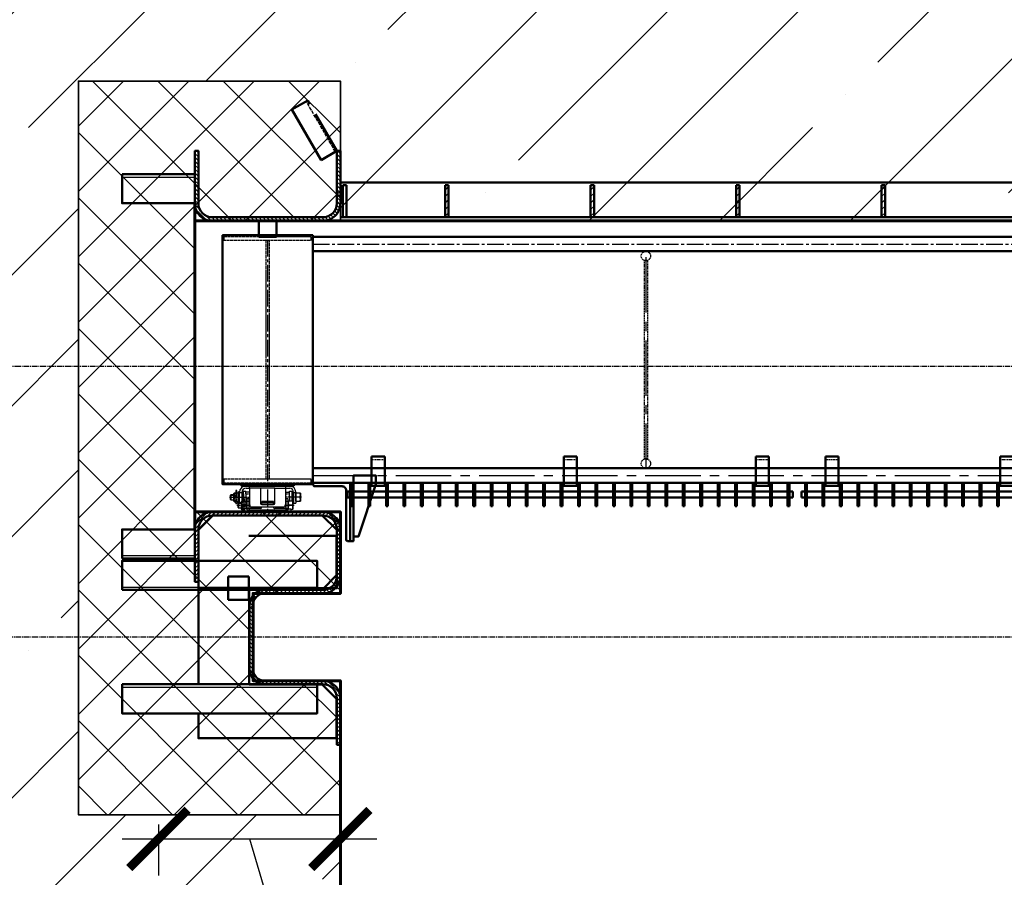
# Model space of a CAD drawing. Header units: millimetres. Extents: x -50096 to 615650, y 194565 to 243945.
# Tile 67 of 256: x 240816 to 244200, y 204538 to 207484. Entities that reach past the tile are written whole.
import ezdxf

# ---------------------------------------------------------------- set-up
doc = ezdxf.new("R2010")
doc.units = ezdxf.units.MM
for name, pattern in [('ACAD_ISO02W100', [15, 12, -3]), ('CENTER2', [28.575, 19.05, -3.175, 3.175, -3.175]), ('штриховая 04-2', [6, 4, -2])]:
    doc.linetypes.add(name, pattern=pattern)
doc.layers.get('Defpoints').update_dxf_attribs({"color": 8})
for name, color, linetype, lineweight in [('ГТО-2_Бетон_060', 3, 'Continuous', 60), ('ГТО-2_Размеры_035', 2, 'Continuous', 35), ('ОЗиМ Линии', 7, 'Continuous', 25), ('ОЗиМ Металл', 1, 'Continuous', 50), ('ОЗиМ Металл штрих', 230, 'штриховая 04-2', 25), ('ОЗиМ Невидимый', 7, 'ACAD_ISO02W100', 25), ('ОЗиМ Размеры', 2, 'Continuous', 35), ('ОЗИМ_Штриховка', 252, 'Continuous', 18)]:
    doc.layers.add(name, color=color, linetype=linetype, lineweight=lineweight)
doc.layers.add('ГТО-2_Штриховка_018', color=7, linetype='Continuous', lineweight=18, true_color=0x6b6b6b)
doc.layers.add('ОЗиМ Оси', color=4, linetype='CENTER2')
doc.styles.add('RomanS', font='romans.shx', dxfattribs={"width": 0.7})
doc.dimstyles.new('MOSOBL 1-100 (мм)', dxfattribs={"dimscale": 100, "dimtxt": 3, "dimasz": 2, "dimexe": 1.25, "dimexo": 0.625, "dimtad": 1, "dimdec": 0, "dimzin": 9, "dimtxsty": 'RomanS', "dimblk": 'ARCHTICK', "dimcen": 2.5, "dimdle": 1.25, "dimclrd": 7, "dimclre": 7, "dimclrt": 2, "dimadec": 0, "dimazin": 0, "dimtfac": 1, "dimtdec": 0, "dimtmove": 1, "dimatfit": 3, "dimfxl": 1, "dimtfill": 1, "dimlwd": 25, "dimlwe": 25, "dimarcsym": 0})

# ---------------------------------------------------------------- blocks, each defined once
blk = doc.blocks.new('A$C09596088')
at = {"layer": 'ГТО-2_Штриховка_018'}
h = blk.add_hatch(dxfattribs=at)
h.set_pattern_fill('ANSI37', color=256, scale=50)
h.paths.add_polyline_path([(-2350, -730), (-2350, -370), (-2850, -370), (-2850, 0), (-2850, 370), (-2350, 370), (-2350, 470), (-2350, 730), (-3249.998957, 730), (-3249.998957, -730)])
h.paths.add_polyline_path([(-3249.998957, -3940), (-2350, -3940), (-2350, -3480), (-2650, -3480), (-2650, -3180), (-2350, -3180), (-2350, -2900), (-2850, -2900), (-2850, -1900), (-2350, -1900), (-2350, -1398.05927), (-2350, -1420), (-3249.998957, -1420)])
h.paths.add_polyline_path([(2850, -370), (2350, -370), (2350, -730), (3249.998957, -730), (3249.998957, 730), (2350, 730), (2350, 470), (2350, 370), (2850, 370), (2850, 0)])
h.paths.add_polyline_path([(2850, -1900), (2850, -2900), (2350, -2900), (2350, -3180), (2650, -3180), (2650, -3480), (2350, -3480), (2350, -3940), (3249.998957, -3940), (3249.998957, -1420), (2350, -1420), (2350, -1398.831811), (2350, -1900)])
at = {"layer": 'ГТО-2_Бетон_060'}
blk.add_lwpolyline([(2850, -1900), (2350, -1900), (2350, -1900), (-2350, -1900), (-2350, -1900), (-2850, -1900), (-2850, -2900), (-2350, -2900), (-2350, -3180), (-2650, -3180), (-2650, -3480), (-2350, -3480), (-2350, -4830.538949), (2343.308399, -4830), (2350, -3480), (2650, -3480), (2650, -3180), (2350, -3180), (2350, -2900), (2850, -2900)], close=True, dxfattribs=at)
at = {"layer": 'ГТО-2_Размеры_035'}
blk.add_lwpolyline([(-2350, -1900), (-2350, -1420), (-3249.998957, -1420), (-3249.998957, -3940), (-2350, -3940)], dxfattribs=at)
blk = doc.blocks.new('A$C4CA01584')
blk.add_line((58.9, 130.3), (62.4, 127.3))
at = {"layer": 'ОЗиМ Линии'}
for p, q in [((42.4, 146.1), (42.4, 130.3)), ((50.4, 146.1), (42.4, 146.1)), ((50.4, 130.3), (50.4, 146.1)), ((62.4, 63.2), (62.4, 137.1)), ((68.4, 137.1), (62.4, 137.1)), ((68.4, 137.1), (68.4, 137.1)), ((90.2, 75), (90.1, 137.5)), ((90.1, 137.5), (96.1, 137.5)), ((96.2, 123.8), (96.1, 143.1)), ((96.1, 143.1), (112.1, 143.1)), ((112.2, 123.8), (112.1, 143.1)), ((114.4, 180), (415, 180.2)), ((114.4, 164), (138.2, 164)), ((138.2, 164), (138.2, 180)), ((138.2, 164), (138.3, 44)), ((138.2, 164), (138.2, 134.4)), ((312.2, 164.1), (212.2, 164)), ((212.2, 164), (212.2, 60)), ((312.2, 60.1), (312.2, 164.1)), ((386.2, 164.1), (386.2, 180.2)), ((386.3, 44.1), (386.2, 164.1)), ((386.2, 164.1), (414.3, 164.1)), ((411.8, 108.7), (411.8, 143.7)), ((411.8, 143.7), (427.7, 143.7)), ((414.3, 164.1), (415, 164.1)), ((427.6, 137.5), (434.1, 137.5)), ((427.7, 143.7), (427.7, 76.1)), ((434.1, 137.5), (434.1, 101.1)), ((12.4, 120), (7.4, 115)), ((7.4, 85), (7.4, 115)), ((12.4, 80), (7.4, 85)), ((8.3, 115.9), (30.4, 115.9)), ((8.5, 83.9), (30.4, 83.9)), ((12.4, 120), (30.4, 120)), ((12.4, 80), (12.4, 120)), ((30.4, 80), (12.4, 80)), ((30.4, 127.3), (33.9, 130.3)), ((30.4, 73.3), (30.4, 127.3)), ((33.9, 70.3), (30.4, 73.3)), ((33.9, 130.3), (58.9, 130.3)), ((33.9, 100.3), (58.9, 100.3)), ((58.9, 70.3), (33.9, 70.3)), ((42.4, 62), (42.4, 70.1)), ((50.4, 70.3), (50.4, 62.4)), ((62.4, 73.3), (58.9, 70.3)), ((68.5, 64.9), (68.4, 134)), ((68.4, 134), (84.4, 134)), ((82.1, 72), (85.6, 75)), ((82.1, 18), (82.1, 72)), ((84.4, 134), (84.5, 75)), ((90.2, 120.5), (84.5, 120.5)), ((90.2, 80.5), (84.5, 80.5)), ((85.6, 75), (110.6, 75)), ((94.1, 90.8), (94.1, 75)), ((102.1, 90.8), (94.1, 90.8)), ((96.2, 123.8), (96.2, 91)), ((102.1, 75), (102.1, 90.8)), ((110.6, 75), (114.1, 72)), ((138.4, 134.9), (112.1, 134.9)), ((112.2, 123.8), (112.2, 108.1)), ((112.2, 107.8), (112.2, 75)), ((114.1, 82), (114.1, 20.4)), ((120.1, 82), (114.1, 82)), ((114.1, 72), (114.1, 20.4)), ((136.1, 90), (120.1, 90)), ((120.1, 90), (120.1, 13.9)), ((120.1, 74.2), (136.1, 74.2)), ((136.1, 24), (136.1, 90)), ((302.1, 70.7), (222.1, 70.7)), ((222.1, 56.6), (222.1, 70.6)), ((302.1, 55.4), (302.1, 70.7)), ((386.4, 134.9), (411.7, 135)), ((404.1, 90.1), (388.1, 90.1)), ((388.1, 90.1), (388.1, 24.1)), ((388.1, 73.8), (404.1, 73.8)), ((404.1, 20.5), (404.1, 90.1)), ((404.1, 72.9), (407.6, 75.9)), ((404.1, 13.9), (404.1, 72.9)), ((407.6, 75.9), (432.6, 75.9)), ((411.8, 108.7), (411.8, 76.1)), ((432.6, 75.9), (436.1, 72.9)), ((433.9, 81.2), (439.6, 81.2)), ((434.1, 121.2), (439.4, 121.2)), ((434.1, 101.1), (434.1, 74.6)), ((436.1, 72.9), (436.1, 18.9)), ((439.4, 134.7), (439.4, 60.8)), ((439.7, 134.3), (455.4, 134.3)), ((455.4, 134.8), (455.4, 60.8)), ((455.4, 128.1), (458.9, 131.1)), ((455.4, 74.1), (455.4, 128.1)), ((458.9, 71.1), (455.4, 74.1)), ((458.9, 131.1), (484, 131.1)), ((484, 101.1), (458.9, 101.1)), ((484, 71.1), (458.9, 71.1)), ((484, 131.1), (487.4, 128.1)), ((487.4, 74.1), (484, 71.1)), ((487.4, 128.1), (487.4, 74.1)), ((64.1, 64.9), (59.1, 59.9)), ((59.1, 29.9), (59.1, 59.9)), ((64.1, 24.9), (59.1, 29.9)), ((60, 60.8), (82.1, 60.8)), ((60.2, 28.8), (82.1, 28.8)), ((64.1, 64.9), (82.1, 64.9)), ((64.1, 24.9), (64.1, 64.9)), ((82.1, 24.9), (64.1, 24.9)), ((85.6, 15), (82.1, 18)), ((102.1, 15), (85.6, 15)), ((94.1, 6.6), (94.1, 14.8)), ((102.1, 0), (102.1, 18.4)), ((102.1, 15), (102.1, 7)), ((102.1, 7.5), (422.1, 7.6)), ((422.1, 0.1), (102.1, 0)), ((120.1, 20.4), (102.2, 20.4)), ((136.1, 24), (120.1, 24)), ((120.1, 13.9), (404.1, 13.9)), ((212.1, 24), (136.1, 24)), ((148.3, 34), (376.3, 34.1)), ((222.1, 56.6), (222.1, 50)), ((302.1, 64.3), (222.2, 64.2)), ((222.2, 55.4), (302.1, 55.4)), ((222.2, 50), (302.2, 50)), ((302.1, 50), (302.1, 55.4)), ((388.1, 24.1), (312.1, 24)), ((388.1, 24.1), (404.1, 24.1)), ((404.1, 20.5), (422.1, 20.5)), ((432.6, 45.9), (407.6, 45.9)), ((422.1, 20.5), (422.1, 0.1)), ((432.6, 15.9), (422.1, 15.9)), ((436.1, 18.9), (432.6, 15.9)), ((439.7, 60.8), (455.4, 60.8))]:
    blk.add_line(p, q, dxfattribs=at)
for centre, radius, start, end in [((114.4, 134), 46, 90.01384, 180.01384), ((114.4, 134), 30, 90.01384, 180.01384), ((409.4, 134.6), 30, 0.21337, 79.60443), ((409.4, 134.6), 46, 0.21337, 82.98353), ((64.6, 115.3), 34.2, 154.00602, 206.02166), ((64.6, 85.3), 34.2, 154.00602, 206.02166), ((28.2, 115.3), 34.2, 334.00602, 26.02166), ((28.2, 85.3), 34.2, 334.00602, 26.02166), ((116.3, 60), 34.2, 154.00602, 206.02166), ((79.9, 60), 34.2, 334.00602, 26.02166), ((438.3, 60.9), 34.2, 154.00602, 206.02166), ((401.9, 60.9), 34.2, 334.00602, 26.02166), ((489.6, 116.1), 34.2, 154.00602, 206.02166), ((489.6, 86.1), 34.2, 154.00602, 206.02166), ((453.2, 116.1), 34.2, 334.00602, 26.02166), ((453.2, 86.1), 34.2, 334.00602, 26.02166), ((46.4, 62.1), 4.01, 181.9023, 4.23628), ((116.3, 30), 34.2, 154.00602, 206.02166), ((98.1, 6.7), 4.01, 181.9023, 4.23628), ((79.9, 30), 34.2, 343.77782, 26.02166), ((148.3, 44), 10, 180.01384, 270.01384), ((212.1, 34), 10, 270.01384, 0.01384), ((222.2, 60), 10, 180.01383, 270.01383), ((312.1, 34), 10, 180.01384, 270.01384), ((302.2, 60), 10, 270.01384, 0.01384), ((376.3, 44.1), 10, 270.01384, 0.01384), ((438.3, 30.9), 34.2, 154.00602, 197.73668), ((401.9, 30.9), 34.2, 334.00602, 26.02166)]:
    blk.add_arc(centre, radius, start, end, dxfattribs=at)
at = {"layer": 'ОЗиМ Металл'}
for p, q in [((85.6, 45), (110.6, 45)), ((102.1, 18.4), (102.1, 20.4)), ((102.2, 20.4), (102.1, 20.4)), ((102.1, 20.4), (102.1, 20.4)), ((302.1, 34), (302.1, 34)), ((439.4, 60.8), (440.2, 60.8))]:
    blk.add_line(p, q, dxfattribs=at)
at = {"layer": 'ОЗиМ Металл штрих', "ltscale": 0.8}
for p, q in [((212.2, 164), (138.2, 164)), ((312.2, 164.1), (386.2, 164.1))]:
    blk.add_line(p, q, dxfattribs=at)
at = {"layer": 'ОЗиМ Металл штрих', "ltscale": 0.5}
for p, q in [((42.4, 70.1), (42.4, 130.3)), ((50.4, 70.3), (50.4, 130.3)), ((94.1, 14.8), (94.1, 75)), ((102.1, 15), (102.1, 75)), ((112.3, 124.4), (138.2, 124.4)), ((386.4, 124.5), (411.8, 124.6)), ((136.1, 24), (136.1, 13.9)), ((388.1, 24.1), (388.1, 13.9))]:
    blk.add_line(p, q, dxfattribs=at)
at = {"layer": 'ОЗиМ Оси', "ltscale": 0.5}
for p, q in [((0, 100.3), (141.4, 100.4)), ((496, 101.2), (384, 101.1)), ((144.6, 45.2), (49.3, 45.2)), ((377.4, 45.9), (445.2, 45.9))]:
    blk.add_line(p, q, dxfattribs=at)
blk = doc.blocks.new('Блок крепления панели ст')
at = {"layer": 'ОЗиМ Металл'}
for p, q in [((-16742.7, -79.6), (-16742.7, -179.6)), ((-16697.7, -79.6), (-16742.7, -79.6)), ((-16697.7, -79.6), (-16697.7, -179.6)), ((-16697.7, -179.6), (-16742.7, -179.6))]:
    blk.add_line(p, q, dxfattribs=at)
at = {"layer": 'ОЗиМ Металл штрих'}
blk.add_line((-16697.7, -89.6), (-16742.7, -89.6), dxfattribs=at)
blk = doc.blocks.new('ОЗиМ_Реш.план')
at = {"layer": 'ОЗиМ Металл'}
for p, q in [((17, 83.5), (17, 3.5)), ((17, 83.5), (23, 83.5)), ((23, 3.5), (23, 83.5)), ((77, 83.5), (77, 3.5)), ((77, 83.5), (83, 83.5)), ((83, 3.5), (83, 83.5)), ((137, 83.5), (137, 3.5)), ((137, 83.5), (143, 83.5)), ((143, 3.5), (143, 83.5)), ((197, 83.5), (197, 3.5)), ((197, 83.5), (203, 83.5)), ((203, 3.5), (203, 83.5)), ((257, 83.5), (257, 3.5)), ((257, 83.5), (263, 83.5)), ((263, 3.5), (263, 83.5)), ((317, 83.5), (317, 3.5)), ((317, 83.5), (323, 83.5)), ((323, 3.5), (323, 83.5)), ((377, 83.5), (377, 3.5)), ((377, 83.5), (383, 83.5)), ((383, 3.5), (383, 83.5)), ((437, 83.5), (437, 3.5)), ((437, 83.5), (443, 83.5)), ((443, 3.5), (443, 83.5)), ((497, 83.5), (497, 3.5)), ((497, 83.5), (503, 83.5)), ((503, 3.5), (503, 83.5)), ((557, 83.5), (557, 3.5)), ((557, 83.5), (563, 83.5)), ((563, 3.5), (563, 83.5)), ((617, 83.5), (617, 3.5)), ((617, 83.5), (623, 83.5)), ((623, 3.5), (623, 83.5)), ((677, 83.5), (677, 3.5)), ((677, 83.5), (683, 83.5)), ((683, 3.5), (683, 83.5)), ((737, 83.5), (737, 3.5)), ((737, 83.5), (743, 83.5)), ((743, 3.5), (743, 83.5)), ((797, 83.5), (797, 3.5)), ((797, 83.5), (803, 83.5)), ((803, 3.5), (803, 83.5)), ((857, 83.5), (857, 3.5)), ((857, 83.5), (863, 83.5)), ((863, 3.5), (863, 83.5)), ((917, 83.5), (917, 3.5)), ((917, 83.5), (923, 83.5)), ((923, 3.5), (923, 83.5)), ((977, 83.5), (977, 3.5)), ((977, 83.5), (983, 83.5)), ((983, 3.5), (983, 83.5)), ((1037, 83.5), (1037, 3.5)), ((1037, 83.5), (1043, 83.5)), ((1043, 3.5), (1043, 83.5)), ((1097, 83.5), (1097, 3.5)), ((1097, 83.5), (1103, 83.5)), ((1103, 3.5), (1103, 83.5)), ((1157, 83.5), (1157, 3.5)), ((1157, 83.5), (1163, 83.5)), ((1163, 3.5), (1163, 83.5)), ((1217, 83.5), (1217, 3.5)), ((1217, 83.5), (1223, 83.5)), ((1223, 3.5), (1223, 83.5)), ((1277, 83.5), (1277, 3.5)), ((1277, 83.5), (1283, 83.5)), ((1283, 3.5), (1283, 83.5)), ((1337, 83.5), (1337, 3.5)), ((1337, 83.5), (1343, 83.5)), ((1343, 3.5), (1343, 83.5)), ((1397, 83.5), (1397, 3.5)), ((1397, 83.5), (1403, 83.5)), ((1403, 3.5), (1403, 83.5)), ((1457, 83.5), (1457, 3.5)), ((1457, 83.5), (1463, 83.5)), ((1463, 3.5), (1463, 83.5)), ((1517, 83.5), (1517, 3.5)), ((1517, 83.5), (1523, 83.5)), ((1523, 3.5), (1523, 83.5)), ((5, 53.5), (17, 53.5)), ((5, 53.5), (5, 33.5)), ((23, 53.5), (77, 53.5)), ((83, 53.5), (137, 53.5)), ((143, 53.5), (197, 53.5)), ((203, 53.5), (257, 53.5)), ((263, 53.5), (317, 53.5)), ((323, 53.5), (377, 53.5)), ((383, 53.5), (437, 53.5)), ((443, 53.5), (497, 53.5)), ((503, 53.5), (557, 53.5)), ((563, 53.5), (617, 53.5)), ((623, 53.5), (677, 53.5)), ((683, 53.5), (737, 53.5)), ((743, 53.5), (797, 53.5)), ((803, 53.5), (857, 53.5)), ((863, 53.5), (917, 53.5)), ((923, 53.5), (977, 53.5)), ((983, 53.5), (1037, 53.5)), ((1043, 53.5), (1097, 53.5)), ((1103, 53.5), (1157, 53.5)), ((1163, 53.5), (1217, 53.5)), ((1223, 53.5), (1277, 53.5)), ((1283, 53.5), (1337, 53.5)), ((1343, 53.5), (1397, 53.5)), ((1403, 53.5), (1457, 53.5)), ((1463, 53.5), (1517, 53.5)), ((1535, 53.5), (1523, 53.5)), ((1535, 53.5), (1535, 33.5)), ((5, 33.5), (17, 33.5)), ((17, 3.5), (23, 3.5)), ((23, 33.5), (77, 33.5)), ((77, 3.5), (83, 3.5)), ((83, 33.5), (137, 33.5)), ((137, 3.5), (143, 3.5)), ((143, 33.5), (197, 33.5)), ((197, 3.5), (203, 3.5)), ((203, 33.5), (257, 33.5)), ((257, 3.5), (263, 3.5)), ((263, 33.5), (317, 33.5)), ((317, 3.5), (323, 3.5)), ((323, 33.5), (377, 33.5)), ((377, 3.5), (383, 3.5)), ((383, 33.5), (437, 33.5)), ((437, 3.5), (443, 3.5)), ((443, 33.5), (497, 33.5)), ((497, 3.5), (503, 3.5)), ((503, 33.5), (557, 33.5)), ((557, 3.5), (563, 3.5)), ((563, 33.5), (617, 33.5)), ((617, 3.5), (623, 3.5)), ((623, 33.5), (677, 33.5)), ((677, 3.5), (683, 3.5)), ((683, 33.5), (737, 33.5)), ((737, 3.5), (743, 3.5)), ((743, 33.5), (797, 33.5)), ((797, 3.5), (803, 3.5)), ((803, 33.5), (857, 33.5)), ((857, 3.5), (863, 3.5)), ((863, 33.5), (917, 33.5)), ((917, 3.5), (923, 3.5)), ((923, 33.5), (977, 33.5)), ((977, 3.5), (983, 3.5)), ((983, 33.5), (1037, 33.5)), ((1037, 3.5), (1043, 3.5)), ((1043, 33.5), (1097, 33.5)), ((1097, 3.5), (1103, 3.5)), ((1103, 33.5), (1157, 33.5)), ((1157, 3.5), (1163, 3.5)), ((1163, 33.5), (1217, 33.5)), ((1217, 3.5), (1223, 3.5)), ((1223, 33.5), (1277, 33.5)), ((1277, 3.5), (1283, 3.5)), ((1283, 33.5), (1337, 33.5)), ((1337, 3.5), (1343, 3.5)), ((1343, 33.5), (1397, 33.5)), ((1397, 3.5), (1403, 3.5)), ((1403, 33.5), (1457, 33.5)), ((1457, 3.5), (1463, 3.5)), ((1463, 33.5), (1517, 33.5)), ((1517, 3.5), (1523, 3.5)), ((1535, 33.5), (1523, 33.5))]:
    blk.add_line(p, q, dxfattribs=at)
at = {"layer": 'ОЗиМ Оси'}
for p, q in [((20, 0), (20, 86.7)), ((80, 0), (80, 86.7)), ((140, 0), (140, 86.7)), ((200, 0), (200, 86.7)), ((260, 0), (260, 86.7)), ((320, 0), (320, 86.7)), ((380, 0), (380, 86.7)), ((440, 0), (440, 86.7)), ((500, 0), (500, 86.7)), ((560, 0), (560, 86.7)), ((620, 0), (620, 86.7)), ((680, 0), (680, 86.7)), ((740, 0), (740, 86.7)), ((800, 0), (800, 86.7)), ((860, 0), (860, 86.7)), ((920, 0), (920, 86.7)), ((980, 0), (980, 86.7)), ((1040, 0), (1040, 86.7)), ((1100, 0), (1100, 86.7)), ((1160, 0), (1160, 86.7)), ((1220, 0), (1220, 86.7)), ((1280, 0), (1280, 86.7)), ((1340, 0), (1340, 86.7)), ((1400, 0), (1400, 86.7)), ((1460, 0), (1460, 86.7)), ((1520, 0), (1520, 86.7))]:
    blk.add_line(p, q, dxfattribs=at)
blk = doc.blocks.new('A$C248B62E5')
at = {"layer": 'ОЗиМ Металл'}
blk.add_line((-5166.5, -400), (-5166.5, -600), dxfattribs=at)
blk.add_lwpolyline([(-5425, 500, -0.414214), (-5420, 495), (-5420, 445.1), (-5480, 445.1), (-5480, 495, -0.414214), (-5475, 500)], format="xyb", close=True, dxfattribs=at)
blk.add_lwpolyline([(-5295, -405), (-5605, -405), (-5605, 450.1), (-5295, 450.1)], close=True, dxfattribs=at)
for points in [[(-405, 445.1), (-5295, 445.1)], [(-405, 395.1), (-5295, 395.1)], [(-5295, -350), (-405, -350)], [(-5360.2, -405), (-5360.2, -410), (-5540.2, -410), (-5540.2, -405)], [(-405, -400), (-5295, -400)], [(-5155.3, -585), (-5138, -585), (-5078, -405), (-5078, -375), (-5155.3, -375), (-5155.3, -400), (-5155.3, -400)]]:
    blk.add_lwpolyline(points, dxfattribs=at)
blk.add_lwpolyline([(-5155.3, -400), (-5155.3, -600), (-5168, -600), (-5175.3, -600, -0.414214), (-5180, -595.3), (-5180, -426, 0.414214), (-5194, -412), (-5288.3, -412, -0.414214), (-5293, -407.3), (-5293, -400)], format="xyb", dxfattribs=at)
at = {"layer": 'ОЗиМ Металл штрих', "ltscale": 0.7}
for p, q in [((-5149, 445.1), (-5078, 445.1)), ((-5168, -400), (-5168, -600))]:
    blk.add_line(p, q, dxfattribs=at)
for points in [[(-5300, 445.1), (-5600, 445.1), (-5600, 433.1), (-5300, 433.1)], [(-5445, -388), (-5455, -388), (-5455, 433.1), (-5445, 433.1)], [(-5300, -388), (-5600, -388), (-5600, -400), (-5300, -400)]]:
    blk.add_lwpolyline(points, close=True, dxfattribs=at)
at = {"layer": 'ОЗиМ Металл штрих'}
blk.add_lwpolyline([(-4155, 363.1), (-4145, 363.1), (-4145, -318), (-4155, -318)], close=True, dxfattribs=at)
for centre in [(-4150, 379.1), (-4150, -334)]:
    blk.add_circle(centre, 16, dxfattribs=at)
at = {"layer": 'ОЗиМ Оси', "ltscale": 3}
for p, q in [((-5450, 434), (-5450, -500)), ((-5295, 420.1), (-405, 420.1))]:
    blk.add_line(p, q, dxfattribs=at)
at = {"layer": 'ОЗиМ Оси', "ltscale": 10}
for p, q in [((-4150, 375.1), (-4150, -350)), ((-5295, -375), (-405, -375))]:
    blk.add_line(p, q, dxfattribs=at)
at = {"xscale": 0.5, "yscale": 0.5, "zscale": 0.5, "rotation": 359.9723218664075}
blk.add_blockref('A$C4CA01584', (-5581, -500), dxfattribs=at)
at = {"layer": 'ОЗиМ Линии', "xscale": -1}
for p in [(-21790.2, -230.4), (-21130.2, -230.4), (-20470.2, -230.4), (-20230.2, -230.4), (-19630.2, -230.4)]:
    blk.add_blockref('Блок крепления панели ст', p, dxfattribs=at)
at = {"layer": 'ОЗиМ Размеры', "xscale": -1}
blk.add_blockref('ОЗиМ_Реш.план', (-3640, -483.5), dxfattribs=at)
at = {"layer": 'ОЗиМ Размеры'}
blk.add_blockref('ОЗиМ_Реш.план', (-3620, -483.5), dxfattribs=at)
blk = doc.blocks.new('_ArchTick')
at = {"color": 0, "linetype": 'ByBlock', "const_width": 0.15}
blk.add_lwpolyline([(-0.5, -0.5), (0.5, 0.5)], dxfattribs=at)
blk = doc.blocks.new('*D46')
at = {"color": 7, "lineweight": 25, "transparency": 16777216}
for p, q in [((241293.4, 204719.6), (241293.4, 204544.6)), ((241918.4, 204719.6), (241918.4, 204544.6)), ((241168.4, 204669.6), (242043.4, 204669.6)), ((241605.9, 204669.6), (241806.6, 204000.8)), ((241806.6, 204000.8), (242461.6, 204000.8))]:
    blk.add_line(p, q, dxfattribs=at)
at = {"layer": 'Defpoints', "color": 0, "transparency": 16777216}
for p in [(241293.4, 204932.5), (241918.4, 204932.5), (241918.4, 204669.6)]:
    blk.add_point(p, dxfattribs=at)
at = {"color": 7, "lineweight": 25, "transparency": 16777216, "xscale": 200, "yscale": 200, "zscale": 200, "rotation": 180}
blk.add_blockref('_ArchTick', (241293.4, 204669.6), dxfattribs=at)
at = {"color": 7, "lineweight": 25, "transparency": 16777216, "xscale": 200, "yscale": 200, "zscale": 200}
blk.add_blockref('_ArchTick', (241918.4, 204669.6), dxfattribs=at)
at = {"color": 2, "transparency": 16777216, "insert": (242134.1, 204213.3), "char_height": 300, "attachment_point": 5, "style": 'RomanS', "bg_fill": 3, "box_fill_scale": 1.1, "bg_fill_color": 256, "bg_fill_true_color": 13158600, "bg_fill_transparency": 0}
blk.add_mtext('625', dxfattribs=at)

msp = doc.modelspace()

# ---------------------------------------------------------------- hatches: boundary and pattern name
at = {"layer": 'ГТО-2_Штриховка_018'}
h = msp.add_hatch(dxfattribs=at)
h.set_pattern_fill('ANSI35', color=256, scale=100)
h.set_pattern_definition([(45, (-98382.44, -494469.8), (-449.0128, 449.0128), []), (45, (-97933.4, -494469.8), (-449.0128, 449.0128), [793.75, -158.75, 0, -158.75])])
h.paths.add_polyline_path([(223218.4, 212462.9), (223568.4, 212462.9), (223568.4, 212712.9), (223018.4, 212712.9), (223018.4, 214212.9), (223268.4, 214212.9), (223268.4, 214462.9), (223018.4, 214462.9), (223018.4, 220362.9), (225218.4, 220362.9), (225218.4, 214462.9), (224268.4, 214462.9), (224268.4, 214212.9), (225218.4, 214212.9), (225218.4, 214112.9), (225418.4, 214112.9), (225418.4, 220612.9), (223018.4, 220612.9), (223018.4, 221662.7), (221518.4, 221662.7), (221518.4, 203362.9), (251268.4, 203362.9), (251267, 203862.9), (248930.3, 203862.9), (248918.4, 204752.9), (248018.5, 204752.9), (248018.5, 207272.9), (248918.4, 207272.9), (248918.4, 206792.9), (251268.4, 206792.9), (251268.4, 207932.9), (248018.5, 207932.9), (248018.5, 209422.9), (248918.4, 209422.9), (248918.4, 209162.9), (251268.4, 209162.9), (251268.4, 210562.9), (225018.4, 210562.9), (225018.4, 212462.9), (225418.4, 212462.9), (225418.4, 213112.9), (225218.4, 213112.9), (225218.4, 212720.7), (224418.4, 212712.9), (224418.4, 212462.9), (224768.4, 212462.9), (224768.4, 210762.9), (223218.4, 210762.9)])
h.paths.add_polyline_path([(223018.4, 209562.9), (226468.4, 209562.9), (226468.4, 205162.9), (223018.4, 205162.9)], flags=16)
h.paths.add_polyline_path([(221898.4, 213592.9), (221898.4, 214092.9), (222698.4, 214092.9), (222698.4, 213592.9)], flags=16)
h.paths.add_polyline_path([(227018.5, 209422.9), (227918.4, 209422.9), (227918.4, 209162.9), (232618.4, 209162.9), (232618.4, 209422.9), (233518.4, 209422.9), (233518.4, 207925.4), (227018.5, 207940.4)], flags=16)
h.paths.add_polyline_path([(222003.4, 216597.9), (222003.4, 217102.9), (222648.4, 217102.9), (222648.4, 216597.9)], flags=16)
h.paths.add_polyline_path([(227018.5, 207272.9), (227918.4, 207272.9), (227918.4, 206792.9), (232618.4, 206792.9), (232618.4, 207272.9), (233518.4, 207272.9), (233518.4, 204752.9), (232618.4, 204752.9), (232618.4, 203862.9), (227930.3, 203862.9), (227918.4, 204752.9), (227018.5, 204752.9)], flags=16)
h.paths.add_polyline_path([(234018.5, 209422.9), (234918.4, 209422.9), (234918.4, 209162.9), (239618.4, 209162.9), (239618.4, 209422.9), (240518.4, 209422.9), (240518.4, 207932.9), (234018.5, 207932.9)], flags=16)
h.paths.add_polyline_path([(234018.5, 207272.9), (234918.4, 207272.9), (234918.4, 206792.9), (239618.4, 206792.9), (239618.4, 207272.9), (240518.4, 207272.9), (240518.4, 204752.9), (239618.4, 204752.9), (239611.8, 203862.9), (234917, 203862.9), (234918.4, 204752.9), (234018.5, 204752.9)], flags=16)
h.paths.add_polyline_path([(241018.5, 209422.9), (241918.4, 209422.9), (241918.4, 209162.9), (246618.4, 209162.9), (246618.4, 209422.9), (247518.4, 209422.9), (247518.4, 207932.9), (241018.5, 207962.9)], flags=16)
h.paths.add_polyline_path([(241018.5, 207272.9), (241918.4, 207272.9), (241918.4, 206792.9), (246618.4, 206792.9), (246618.4, 207272.9), (247518.4, 207272.9), (247518.4, 204752.9), (246618.4, 204752.9), (246611.8, 203862.9), (241917, 203862.9), (241918.4, 204752.9), (241018.5, 204752.9)], flags=16)
at = {"layer": 'ОЗиМ Размеры'}
h = msp.add_hatch(dxfattribs=at)
h.set_pattern_fill('ANSI31', color=256, scale=5)
h.set_pattern_definition([(45, (234327.992, 205413.9), (-11.22532, 11.22532), [])])
h.paths.add_polyline_path([(242290.4, 206914.9), (242278.4, 206914.9), (242278.4, 206804.9), (242290.4, 206804.9)])
h = msp.add_hatch(dxfattribs=at)
h.set_pattern_fill('ANSI31', color=256, scale=5)
h.set_pattern_definition([(45, (234827.992, 205413.9), (-11.22532, 11.22532), [])])
h.paths.add_polyline_path([(242790.4, 206914.9), (242778.4, 206914.9), (242778.4, 206804.9), (242790.4, 206804.9)])
h = msp.add_hatch(dxfattribs=at)
h.set_pattern_fill('ANSI31', color=256, scale=5)
h.set_pattern_definition([(45, (235327.992, 205413.9), (-11.22532, 11.22532), [])])
h.paths.add_polyline_path([(243290.4, 206914.9), (243278.4, 206914.9), (243278.4, 206804.9), (243290.4, 206804.9)])
h = msp.add_hatch(dxfattribs=at)
h.set_pattern_fill('ANSI31', color=256, scale=5)
h.set_pattern_definition([(45, (235827.992, 205413.9), (-11.22532, 11.22532), [])])
h.paths.add_polyline_path([(243790.4, 206914.9), (243778.4, 206914.9), (243778.4, 206804.9), (243790.4, 206804.9)])
at = {"layer": 'ОЗИМ_Штриховка'}
h = msp.add_hatch(dxfattribs=at)
h.set_pattern_fill('ANSI31', color=256, scale=3, angle=90)
h.set_pattern_definition([(135, (222871.155, 176108.449), (-6.735192, -6.735192), [])])
edge = h.paths.add_edge_path()
edge.add_line((241918.4, 207032.9), (241918.4, 206852.9))
edge.add_arc((241858.4, 206852.9), 60, -90, 0, ccw=False)
edge.add_line((241858.4, 206792.9), (241478.4, 206792.9))
edge.add_arc((241478.4, 206852.9), 60, 180, 270, ccw=False)
edge.add_line((241418.4, 206852.9), (241418.4, 207032.9))
edge.add_line((241418.4, 207032.9), (241430.4, 207032.9))
edge.add_line((241430.4, 207032.9), (241430.4, 206852.9))
edge.add_arc((241478.4, 206852.9), 48, 180, 270)
edge.add_line((241478.4, 206804.9), (241858.4, 206804.9))
edge.add_arc((241858.4, 206852.9), 48, 270, 360)
edge.add_line((241906.4, 206852.9), (241906.4, 207032.9))
edge.add_line((241906.4, 207032.9), (241918.4, 207032.9))
h = msp.add_hatch(dxfattribs=at)
h.set_pattern_fill('ANSI31', color=256, scale=3, angle=180)
h.set_pattern_definition([(225, (223161.615, 176108.449), (6.735192, -6.735192), [])])
edge = h.paths.add_edge_path()
edge.add_line((241918.4, 205552.9), (241918.4, 205732.9))
edge.add_arc((241858.4, 205732.9), 60, 0, 90)
edge.add_line((241858.4, 205792.9), (241478.4, 205792.9))
edge.add_arc((241478.4, 205732.9), 60, 90, 180)
edge.add_line((241418.4, 205732.9), (241418.4, 205552.9))
edge.add_line((241418.4, 205552.9), (241430.4, 205552.9))
edge.add_line((241430.4, 205552.9), (241430.4, 205732.9))
edge.add_arc((241478.4, 205732.9), 48, 90, 180, ccw=False)
edge.add_line((241478.4, 205780.9), (241858.4, 205780.9))
edge.add_arc((241858.4, 205732.9), 48, 0, 90, ccw=False)
edge.add_line((241906.4, 205732.9), (241906.4, 205552.9))
edge.add_line((241906.4, 205552.9), (241918.4, 205552.9))
h = msp.add_hatch(dxfattribs=at)
h.set_pattern_fill('ANSI31', color=256, scale=3, angle=90)
h.set_pattern_definition([(135, (222871.155, 176288.449), (-6.735192, -6.735192), [])])
edge = h.paths.add_edge_path()
edge.add_arc((241658.4, 205252.9), 40, 180, 270)
edge.add_line((241658.4, 205212.9), (241858.4, 205212.9))
edge.add_arc((241858.4, 205152.9), 60, 0, 90, ccw=False)
edge.add_line((241918.4, 205152.9), (241918.4, 204992.9))
edge.add_line((241918.4, 204992.9), (241906.4, 204992.9))
edge.add_line((241906.4, 204992.9), (241906.4, 205152.9))
edge.add_arc((241858.4, 205152.9), 48, 0, 90)
edge.add_line((241858.4, 205200.9), (241658.4, 205200.9))
edge.add_arc((241658.4, 205252.9), 52, 180, 270, ccw=False)
edge.add_line((241606.4, 205252.9), (241606.4, 205472.9))
edge.add_arc((241658.4, 205472.9), 52, 90, 180, ccw=False)
edge.add_line((241658.4, 205524.9), (241858.4, 205524.9))
edge.add_arc((241858.4, 205572.9), 48, 270, 360)
edge.add_line((241906.4, 205572.9), (241906.4, 205732.9))
edge.add_line((241906.4, 205732.9), (241918.4, 205732.9))
edge.add_line((241918.4, 205732.9), (241918.4, 205572.9))
edge.add_arc((241858.4, 205572.9), 60, -90, 0, ccw=False)
edge.add_line((241858.4, 205512.9), (241658.4, 205512.9))
edge.add_arc((241658.4, 205472.9), 40, 90, 180)
edge.add_line((241618.4, 205472.9), (241618.4, 205252.9))

# ---------------------------------------------------------------- linework, layer by layer
at = {"layer": 'ГТО-2_Бетон_060'}
msp.add_line((241918.4, 205212.9), (241918.4, 204562.9), dxfattribs=at)
msp.add_lwpolyline([(241418.4, 205732.9), (241418.4, 206852.9)], dxfattribs=at)
at = {"layer": 'ОЗиМ Линии'}
for p, q in [((241018.5, 207272.9), (241018.5, 204752.9)), ((241918.4, 207272.9), (241018.5, 207272.9)), ((241918.4, 204752.9), (241018.5, 204752.9))]:
    msp.add_line(p, q, dxfattribs=at)
at = {"layer": 'ОЗиМ Металл'}
for p, q in [((241806.4, 207206.1), (241751.9, 207174.6)), ((241813.4, 207194), (241806.4, 207206.1)), ((241851.9, 207001.4), (241751.9, 207174.6)), ((241906.4, 207032.9), (241833.4, 207159.3)), ((241906.4, 207032.9), (241851.9, 207001.4)), ((241918.4, 206924.9), (246618.4, 206924.9)), ((241927.4, 206914.9), (241927.4, 206804.9)), ((241927.4, 206914.9), (241939.4, 206914.9)), ((241939.4, 206914.9), (241939.4, 206804.9)), ((242278.4, 206914.9), (242278.4, 206804.9)), ((242278.4, 206914.9), (242290.4, 206914.9)), ((242290.4, 206914.9), (242290.4, 206804.9)), ((242778.4, 206914.9), (242778.4, 206804.9)), ((242778.4, 206914.9), (242790.4, 206914.9)), ((242790.4, 206914.9), (242790.4, 206804.9)), ((243278.4, 206914.9), (243278.4, 206804.9)), ((243278.4, 206914.9), (243290.4, 206914.9)), ((243290.4, 206914.9), (243290.4, 206804.9)), ((243778.4, 206914.9), (243778.4, 206804.9)), ((243778.4, 206914.9), (243790.4, 206914.9)), ((243790.4, 206914.9), (243790.4, 206804.9)), ((241918.4, 206804.9), (246618.4, 206804.9)), ((241918.4, 206792.9), (246618.4, 206792.9)), ((241533.4, 205570.9), (241603.4, 205570.9)), ((241533.4, 205570.9), (241533.4, 205490.9)), ((241603.4, 205570.9), (241603.4, 205490.9)), ((241533.4, 205490.9), (241603.4, 205490.9))]:
    msp.add_line(p, q, dxfattribs=at)
for points in [[(241918.4, 207032.9), (241918.4, 206852.9, -0.414214), (241858.4, 206792.9), (241478.4, 206792.9, -0.414214), (241418.4, 206852.9), (241418.4, 207032.9), (241430.4, 207032.9), (241430.4, 206852.9, 0.414214), (241478.4, 206804.9), (241858.4, 206804.9, 0.414214), (241906.4, 206852.9), (241906.4, 207032.9)], [(241918.4, 205552.9), (241918.4, 205732.9, 0.414214), (241858.4, 205792.9), (241478.4, 205792.9, 0.414214), (241418.4, 205732.9), (241418.4, 205552.9), (241430.4, 205552.9), (241430.4, 205732.9, -0.414214), (241478.4, 205780.9), (241858.4, 205780.9, -0.414214), (241906.4, 205732.9), (241906.4, 205552.9)], [(241618.4, 205252.9, 0.414214), (241658.4, 205212.9), (241858.4, 205212.9, -0.414214), (241918.4, 205152.9), (241918.4, 204992.9), (241906.4, 204992.9), (241906.4, 205152.9, 0.414214), (241858.4, 205200.9), (241658.4, 205200.9, -0.414214), (241606.4, 205252.9), (241606.4, 205472.9, -0.414214), (241658.4, 205524.9), (241858.4, 205524.9, 0.414214), (241906.4, 205572.9), (241906.4, 205732.9), (241918.4, 205732.9), (241918.4, 205572.9, -0.414214), (241858.4, 205512.9), (241658.4, 205512.9, 0.414214), (241618.4, 205472.9)]]:
    msp.add_lwpolyline(points, format="xyb", close=True, dxfattribs=at)
for points in [[(241168.5, 206952.9), (241418.4, 206952.9), (241418.4, 206852.9), (241168.5, 206852.9)], [(241168.5, 205632.9), (241418.4, 205632.9), (241418.4, 205732.9), (241168.5, 205732.9)], [(241168.5, 205524.9), (241838.4, 205524.9), (241838.4, 205624.9), (241168.5, 205624.9)], [(241168.5, 205200.9), (241838.4, 205200.9), (241838.4, 205100.9), (241168.5, 205100.9)]]:
    msp.add_lwpolyline(points, close=True, dxfattribs=at)
for points in [[(241603.4, 205530.9), (241906.4, 205530.9), (241906.4, 205730.9), (241856.4, 205780.9), (241480.4, 205780.9), (241430.4, 205730.9), (241430.4, 205530.9), (241533.4, 205530.9)], [(241603.4, 205710.4), (241905.4, 205710.4), (241905.4, 205575.2), (241855.4, 205525.2), (241605.4, 205525.2), (241605.4, 205200.5), (241855.4, 205200.5), (241905.4, 205150.5), (241905.4, 205015.4), (241430.4, 205015.4), (241430.4, 205100.9)], [(241430.4, 205444.9), (241430.4, 205530.4), (241533.4, 205530.4)], [(241430.4, 205200.9), (241430.4, 205524.9)]]:
    msp.add_lwpolyline(points, dxfattribs=at)
at = {"layer": 'ОЗиМ Металл штрих', "ltscale": 0.4}
msp.add_line((241603.4, 205530.9), (241533.4, 205530.9), dxfattribs=at)
at = {"layer": 'ОЗиМ Невидимый'}
msp.add_line((241901.3, 207029.9), (241801.3, 207203.1), dxfattribs=at)
at = {"layer": 'ОЗиМ Невидимый', "ltscale": 0.2}
for p, q in [((241168.5, 206942.9), (241418.4, 206942.9)), ((241168.5, 205642.9), (241418.4, 205642.9)), ((241168.5, 205534.9), (241838.4, 205534.9)), ((241168.5, 205190.9), (241838.4, 205190.9))]:
    msp.add_line(p, q, dxfattribs=at)
at = {"layer": 'ОЗиМ Оси'}
for p, q in [((279167.9, 206292.9), (220916.7, 206292.9)), ((279197.7, 205362.9), (220872.5, 205362.9))]:
    msp.add_line(p, q, dxfattribs=at)
at = {"layer": 'ОЗиМ Размеры'}
for p, q in [((241918.4, 207032.9), (241918.4, 207272.9)), ((241858.4, 206792.9), (246678.4, 206792.9))]:
    msp.add_line(p, q, dxfattribs=at)

# ---------------------------------------------------------------- block references
at = {"color": 5}
msp.add_blockref('A$C248B62E5', (247118.4, 206292.9), dxfattribs=at)
at = {"layer": 'ГТО-2_Размеры_035'}
msp.add_blockref('A$C09596088', (244268.4, 208692.9), dxfattribs=at)

# ---------------------------------------------------------------- next in the draw order: dimensions: what is measured, and where the dimension line sits
at = {"color": 5}
dim = msp.add_linear_dim(base=(241918.4, 204669.6), p1=(241293.4, 204932.5), p2=(241918.4, 204932.5), dimstyle='MOSOBL 1-100 (мм)', override={"dimfxl": 0.5, "dimfxlon": 1, "dimarcsym": 1}, dxfattribs=at)
dim.commit()
dim.dimension.update_dxf_attribs({"geometry": '*D46', "text_midpoint": (241869.1, 204213.3)})

doc.saveas('drawing.dxf')
